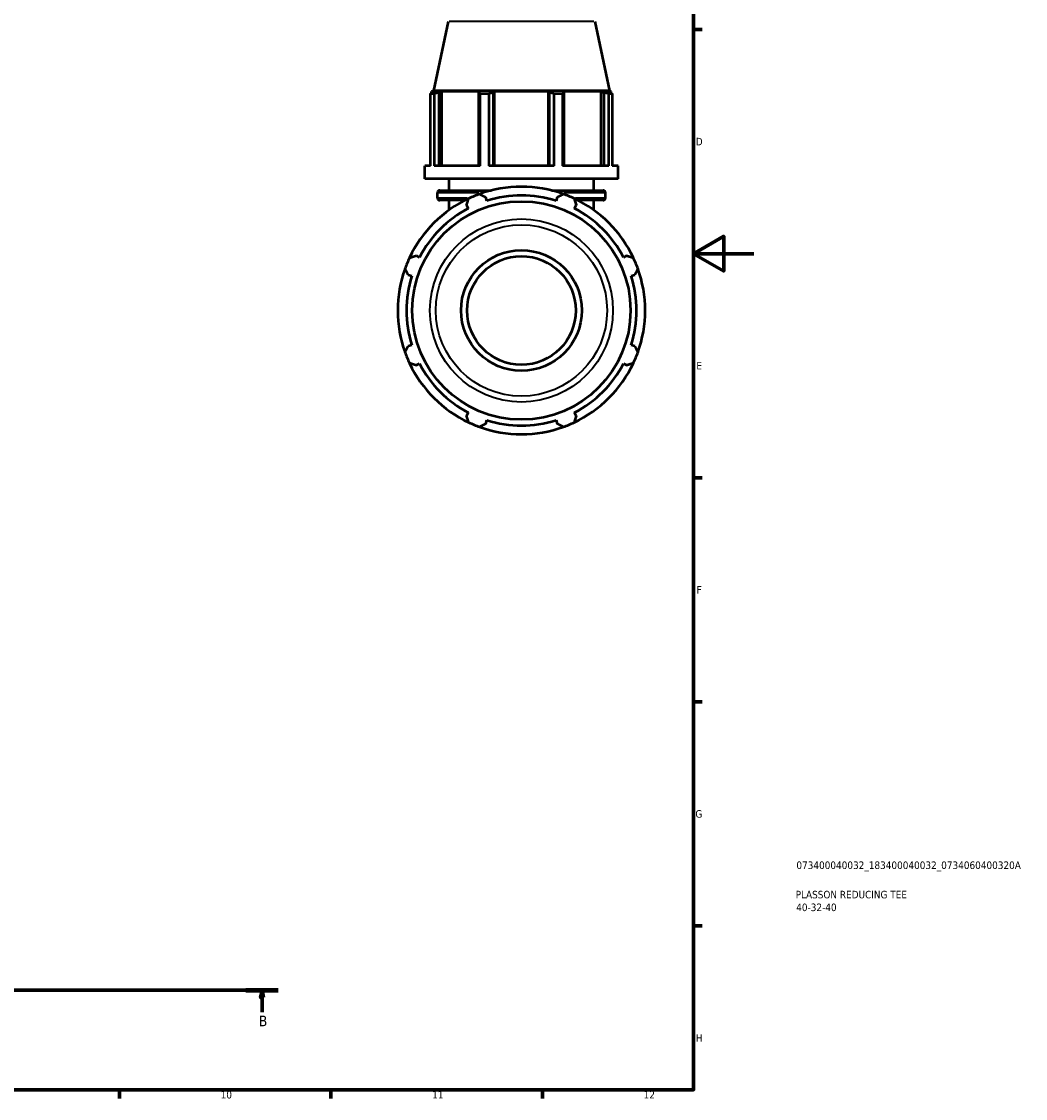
# Model space of a CAD drawing. Header units: millimetres. Extents: x 0 to 1009, y 0 to 938.
# Tile 5 of 6: x 598 to 931, y 17 to 374. Entities that reach past the tile are written whole.
import ezdxf

# ---------------------------------------------------------------- set-up
doc = ezdxf.new("R2010")
doc.units = ezdxf.units.MM
doc.linetypes.add('CHAIN', pattern=[0.7087, 0.4724, -0.0591, 0.1181, -0.0591])
for name, color, linetype, lineweight in [('Border (ISO)', 7, 'Continuous', 70), ('Section Line (ISO)', 7, 'CHAIN', 70), ('Title (ISO)', 7, 'Continuous', 50), ('Visible (ISO)', 7, 'Continuous', 50), ('Visible Narrow (ISO)', 7, 'Continuous', 35)]:
    doc.layers.add(name, color=color, linetype=linetype, lineweight=lineweight)
doc.styles.add('Label Text (ISO)', font='tahoma.ttf')
doc.styles.add('Note Text (ISO)', font='tahoma.ttf')

# ---------------------------------------------------------------- blocks, each defined once
blk = doc.blocks.new('Borders Default Border')
at = {"layer": 'Border (ISO)'}
for p, q in [((821, 371.25), (823.9, 371.25)), ((821, 222.75), (823.9, 222.75)), ((821, 148.5), (823.9, 148.5)), ((821, 74.25), (823.9, 74.25)), ((630.75, 20), (630.75, 17.1)), ((700.83, 20), (700.83, 17.1)), ((770.92, 20), (770.92, 17.1))]:
    blk.add_line(p, q, dxfattribs=at)
at = {"layer": 'Border (ISO)', "flags": 128}
for points in [[(20, 20), (20, 574), (821, 574), (821, 20), (20, 20)], [(841, 297), (821, 297), (831, 302.77), (831, 291.23), (821, 297)]]:
    blk.add_lwpolyline(points, dxfattribs=at)
at = {"layer": 'Border (ISO)', "color": 232, "true_color": 0xca0064, "char_height": 2.5, "attachment_point": 7, "style": 'Note Text (ISO)'}
for s, insert in [('D', (821.73, 332.88)), ('E', (821.94, 258.63)), ('F', (822, 184.38)), ('G', (821.61, 110.08)), ('H', (821.74, 35.88)), ('10', (664.29, 17.05)), ('11', (734.37, 17.1)), ('12', (804.46, 17.1))]:
    blk.add_mtext(s, dxfattribs=dict(at, insert=insert))
blk = doc.blocks.new('Title Blocks ISO')
at = {"layer": 'Title (ISO)', "color": 232, "true_color": 0xca0064, "style": 'Note Text (ISO)'}
for tag, p in [('PART_NUMBER_001', (34.08, 73.13)), ('DESCRIPTION_001', (33.84, 63.4)), ('DESCRIPTION_002', (34.02, 59.18))]:
    blk.add_attdef(tag, p, '', height=2.5, dxfattribs=at)
blk = doc.blocks.new('2dTransSection0')
at = {"layer": 'Section Line (ISO)', "linetype": 'CHAIN'}
blk.add_line((280.97, 53.03), (683.35, 53.03), dxfattribs=at)
at = {"layer": 'Section Line (ISO)', "linetype": 'Continuous', "lineweight": 140}
for p, q in [((280.97, 53.03), (291.69, 53.03)), ((672.63, 53.03), (683.35, 53.03))]:
    blk.add_line(p, q, dxfattribs=at)
at = {"layer": 'Section Line (ISO)', "linetype": 'Continuous'}
for p, q in [((286.33, 53.03), (285.83, 50.53)), ((285.83, 50.53), (286.83, 50.53)), ((286.33, 50.53), (286.33, 53.03)), ((286.83, 50.53), (286.33, 53.03)), ((286.33, 45.7), (286.33, 50.53)), ((677.99, 53.03), (677.49, 50.53)), ((677.49, 50.53), (678.49, 50.53)), ((677.99, 50.53), (677.99, 53.03)), ((678.49, 50.53), (677.99, 53.03)), ((677.99, 45.7), (677.99, 50.53))]:
    blk.add_line(p, q, dxfattribs=at)
at = {"layer": 'Section Line (ISO)', "linetype": 'Continuous', "flags": 128}
for points in [[(286.83, 50.53), (286.33, 53.03), (285.83, 50.53), (286.83, 50.53)], [(678.49, 50.53), (677.99, 53.03), (677.49, 50.53), (678.49, 50.53)]]:
    blk.add_lwpolyline(points, dxfattribs=at)
at = {"layer": 'Section Line (ISO)'}
for points in [[(286.83, 50.53), (286.33, 53.03), (285.83, 50.53), (286.83, 50.53)], [(678.49, 50.53), (677.99, 53.03), (677.49, 50.53), (678.49, 50.53)]]:
    blk.add_solid(points, dxfattribs=at)
at = {"layer": 'Section Line (ISO)', "char_height": 3.5, "attachment_point": 7, "style": 'Label Text (ISO)'}
for insert in [(285.26, 41.03), (676.92, 41.03)]:
    blk.add_mtext('B', dxfattribs=dict(at, insert=insert))

msp = doc.modelspace()

# ---------------------------------------------------------------- linework, layer by layer
at = {"layer": 'Visible (ISO)'}
for p, q in [((739.694, 373.91), (734.809, 350.927)), ((788.233, 373.91), (793.118, 350.927)), ((735.011, 350.003), (733.854, 350.003)), ((733.854, 326.094), (733.854, 350.003)), ((734.809, 350.927), (734.204, 350.731)), ((735.581, 350.731), (734.204, 350.731)), ((734.204, 350.184), (734.204, 350.731)), ((735.581, 350.731), (734.666, 350.419)), ((793.118, 350.927), (734.809, 350.927)), ((735.011, 350.003), (735.011, 326.094)), ((736.715, 350.419), (737.566, 350.731)), ((736.715, 326.094), (736.715, 350.419)), ((737.566, 326.094), (737.566, 350.731)), ((750.222, 350.731), (737.566, 350.731)), ((750.222, 350.731), (749.779, 350.419)), ((749.779, 350.419), (749.779, 326.094)), ((750.335, 326.094), (750.335, 350.003)), ((753.128, 350.003), (750.335, 350.003)), ((753.128, 350.003), (753.128, 326.094)), ((754.726, 350.419), (755.015, 350.731)), ((754.726, 326.094), (754.726, 350.419)), ((755.015, 326.094), (755.015, 350.731)), ((772.913, 350.731), (755.015, 350.731)), ((772.913, 326.094), (772.913, 350.731)), ((772.913, 350.731), (773.201, 350.419)), ((773.201, 350.419), (773.201, 326.094)), ((774.799, 326.094), (774.799, 350.003)), ((777.593, 350.003), (774.799, 350.003)), ((777.593, 350.003), (777.593, 326.094)), ((778.149, 350.419), (777.705, 350.731)), ((790.361, 350.731), (777.705, 350.731)), ((778.149, 326.094), (778.149, 350.419)), ((790.361, 326.094), (790.361, 350.731)), ((790.361, 350.731), (791.213, 350.419)), ((791.213, 350.419), (791.213, 326.094)), ((793.262, 350.419), (792.346, 350.731)), ((793.724, 350.731), (792.346, 350.731)), ((792.916, 326.094), (792.916, 350.003)), ((794.073, 350.003), (792.916, 350.003)), ((793.118, 350.927), (793.724, 350.731)), ((793.724, 350.184), (793.724, 350.731)), ((794.073, 350.003), (794.073, 326.094)), ((733.854, 326.094), (731.964, 326.094)), ((731.964, 321.827), (731.964, 326.094)), ((750.335, 326.094), (735.011, 326.094)), ((774.799, 326.094), (753.128, 326.094)), ((792.916, 326.094), (777.593, 326.094)), ((795.964, 326.094), (794.073, 326.094)), ((795.964, 321.827), (795.964, 326.094)), ((795.964, 321.827), (731.964, 321.827)), ((739.964, 317.947), (739.964, 321.827)), ((787.964, 317.947), (787.964, 321.827)), ((736.924, 317.947), (753.996, 317.947)), ((773.931, 317.947), (791.004, 317.947)), ((736.124, 315.514), (736.124, 317.147)), ((745.361, 314.714), (736.924, 314.714)), ((739.964, 311.419), (739.964, 314.714)), ((752.498, 314.543), (752.128, 315.716)), ((775.8, 315.716), (775.43, 314.543)), ((791.004, 314.714), (782.567, 314.714)), ((787.964, 311.419), (787.964, 314.714)), ((791.804, 315.514), (791.804, 317.147)), ((745.789, 313.09), (746.357, 311.999)), ((781.57, 311.999), (782.138, 313.09)), ((730.142, 295.784), (729.051, 296.352)), ((798.876, 296.352), (797.785, 295.784)), ((726.425, 290.013), (727.599, 289.643)), ((800.329, 289.643), (801.502, 290.013)), ((727.599, 266.711), (726.425, 266.342)), ((801.502, 266.342), (800.329, 266.711)), ((729.051, 260.003), (730.142, 260.571)), ((797.785, 260.571), (798.876, 260.003)), ((746.357, 244.356), (745.789, 243.265)), ((782.138, 243.265), (781.57, 244.356)), ((752.128, 240.639), (752.498, 241.812)), ((775.43, 241.812), (775.8, 240.639))]:
    msp.add_line(p, q, dxfattribs=at)
for radius in [36.16, 20, 18]:
    msp.add_circle((763.964, 278.177), radius, dxfattribs=at)
for centre, radius, start, end in [((736.924, 317.147), 0.8, 90, 180), ((763.964, 278.177), 41, 70.20802, 109.79198), ((791.004, 317.147), 0.8, 0, 90), ((763.964, 278.177), 41, 115.20802, 154.79198), ((736.924, 315.514), 0.8, 180, 270), ((763.964, 278.177), 41, 109.79198, 115.20802), ((763.964, 278.177), 38.13, 72.5, 107.5), ((763.964, 278.177), 41, 64.79198, 70.20802), ((763.964, 278.177), 41, 25.20802, 64.79198), ((791.004, 315.514), 0.8, 270, 0), ((763.964, 278.177), 38.13, 117.5, 152.5), ((763.964, 278.177), 38.13, 27.5, 62.5), ((763.964, 278.177), 41, 154.79198, 160.20802), ((763.964, 278.177), 41, 19.79198, 25.20802), ((763.964, 278.177), 41, 160.20802, 199.79198), ((763.964, 278.177), 38.13, 162.5, 197.5), ((763.964, 278.177), 38.13, 342.5, 17.5), ((763.964, 278.177), 41, 340.20802, 19.79198), ((763.964, 278.177), 41, 199.79198, 205.20802), ((763.964, 278.177), 41, 334.79198, 340.20802), ((763.964, 278.177), 41, 205.20802, 244.79198), ((763.964, 278.177), 38.13, 207.5, 242.5), ((763.964, 278.177), 41, 295.20802, 334.79198), ((763.964, 278.177), 38.13, 297.5, 332.5), ((763.964, 278.177), 41, 244.79198, 250.20802), ((763.964, 278.177), 41, 250.20802, 289.79198), ((763.964, 278.177), 38.13, 252.5, 287.5), ((763.964, 278.177), 41, 289.79198, 295.20802)]:
    msp.add_arc(centre, radius, start, end, dxfattribs=at)
for points, weights in [([(733.854, 350.003), (734.268, 350.219), (734.666, 350.419)], [1, 1.00095852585, 1.00110007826]), ([(736.715, 350.419), (735.88, 350.219), (735.011, 350.003)], [1.00110007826, 1.00095852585, 1]), ([(750.335, 350.003), (750.051, 350.219), (749.779, 350.419)], [1, 1.00095852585, 1.00110007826]), ([(754.726, 350.419), (753.944, 350.219), (753.128, 350.003)], [1.00110007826, 1.00095852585, 1]), ([(774.799, 350.003), (773.984, 350.219), (773.201, 350.419)], [1, 1.00095852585, 1.00110007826]), ([(778.149, 350.419), (777.876, 350.219), (777.593, 350.003)], [1.00110007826, 1.00095852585, 1]), ([(792.916, 350.003), (792.047, 350.219), (791.213, 350.419)], [1, 1.00095852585, 1.00110007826]), ([(793.262, 350.419), (793.659, 350.219), (794.073, 350.003)], [1.00110007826, 1.00095852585, 1]), ([(745.789, 313.09), (746.138, 314.159), (746.502, 315.273)], [1.0018216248, 1.00131918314, 1]), ([(750.081, 316.755), (751.125, 316.225), (752.128, 315.716)], [1, 1.00131918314, 1.0018216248]), ([(775.8, 315.716), (776.802, 316.225), (777.847, 316.755)], [1.0018216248, 1.00131918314, 1]), ([(781.426, 315.273), (781.789, 314.159), (782.138, 313.09)], [1, 1.00131918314, 1.0018216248]), ([(726.868, 295.64), (727.982, 296.003), (729.051, 296.352)], [1, 1.00131918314, 1.0018216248]), ([(798.876, 296.352), (799.946, 296.003), (801.059, 295.64)], [1.0018216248, 1.00131918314, 1]), ([(726.425, 290.013), (725.916, 291.016), (725.386, 292.06)], [1.0018216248, 1.00131918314, 1]), ([(802.542, 292.06), (802.011, 291.016), (801.502, 290.013)], [1, 1.00131918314, 1.0018216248]), ([(725.386, 264.295), (725.916, 265.339), (726.425, 266.342)], [1, 1.00131918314, 1.0018216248]), ([(801.502, 266.342), (802.011, 265.339), (802.542, 264.295)], [1.0018216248, 1.00131918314, 1]), ([(729.051, 260.003), (727.982, 260.352), (726.868, 260.715)], [1.0018216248, 1.00131918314, 1]), ([(801.059, 260.715), (799.946, 260.352), (798.876, 260.003)], [1, 1.00131918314, 1.0018216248]), ([(746.502, 241.082), (746.138, 242.196), (745.789, 243.265)], [1, 1.00131918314, 1.0018216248]), ([(782.138, 243.265), (781.789, 242.196), (781.426, 241.082)], [1.0018216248, 1.00131918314, 1]), ([(752.128, 240.639), (751.125, 240.13), (750.081, 239.599)], [1.0018216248, 1.00131918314, 1]), ([(777.847, 239.599), (776.802, 240.13), (775.8, 240.639)], [1, 1.00131918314, 1.0018216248])]:
    msp.add_rational_spline(points, weights, degree=2, dxfattribs=at)
at = {"layer": 'Visible Narrow (ISO)'}
for p, q in [((787.934, 373.91), (739.993, 373.91)), ((736.153, 315.514), (746.029, 315.514)), ((749.887, 317.147), (736.165, 317.147)), ((791.762, 317.147), (778.041, 317.147)), ((781.898, 315.514), (791.775, 315.514))]:
    msp.add_line(p, q, dxfattribs=at)
for radius in [30.337, 28.38]:
    msp.add_circle((763.964, 278.177), radius, dxfattribs=at)

# ---------------------------------------------------------------- block references
msp.add_blockref('Borders Default Border', (0, 0))
msp.add_blockref('Title Blocks ISO', (821, 20)).add_auto_attribs({'PART_NUMBER_001': '073400040032_183400040032_0734060400320A', 'DESCRIPTION_001': 'PLASSON REDUCING TEE', 'DESCRIPTION_002': '40-32-40'})
at = {"layer": 'Section Line (ISO)'}
msp.add_blockref('2dTransSection0', (0, 0), dxfattribs=at)

doc.saveas('drawing.dxf')
